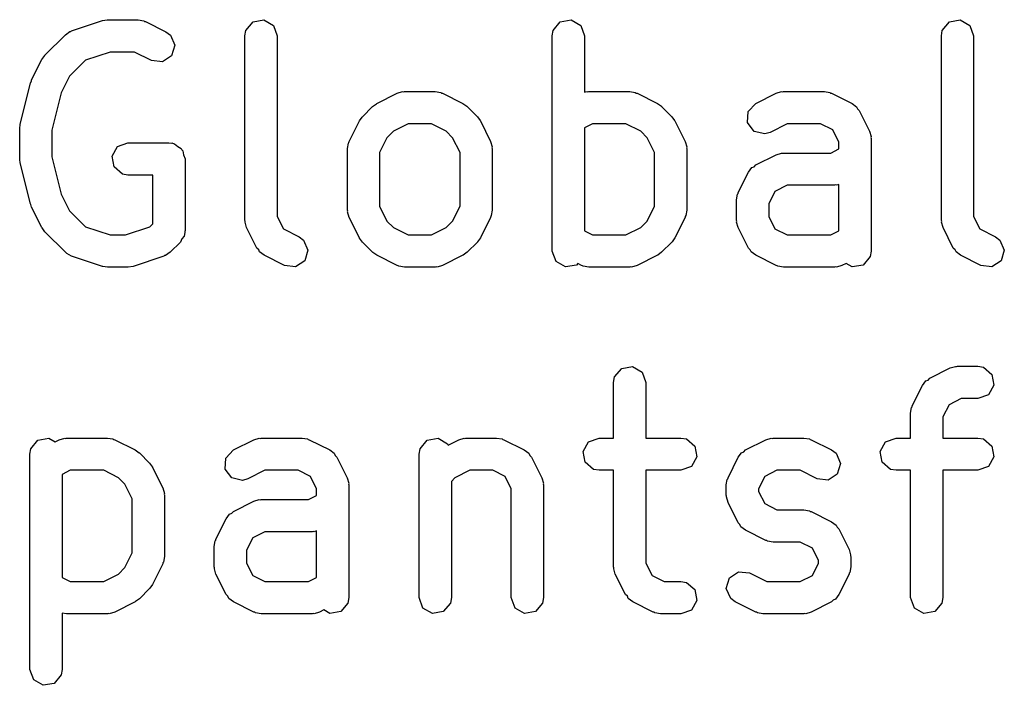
# Model space of a CAD drawing. Extents: x 0.4 to 10.6, y -8.1 to -0.4.
# Tile 6 of 16: x 5.146 to 5.326, y -1.448 to -1.326. Entities that reach past the tile are written whole.
import ezdxf

# ---------------------------------------------------------------- set-up
doc = ezdxf.new("R2010")
doc.units = 0
doc.header["$MEASUREMENT"] = 0
doc.layers.add('BLACK', color=7, linetype='CONTINUOUS')

msp = doc.modelspace()

# ---------------------------------------------------------------- linework, layer by layer
at = {"layer": 'BLACK', "linetype": 'CONTINUOUS'}
for p, q in [((5.15574, -1.3282), (5.16137, -1.32633)), ((5.16137, -1.32633), (5.16224, -1.3262)), ((5.16224, -1.3262), (5.1623, -1.32617)), ((5.1623, -1.32617), (5.16793, -1.32617)), ((5.16793, -1.32617), (5.16894, -1.32635)), ((5.16894, -1.32635), (5.16907, -1.32647)), ((5.16907, -1.32647), (5.16925, -1.32649)), ((5.16925, -1.32649), (5.173, -1.32836)), ((5.18765, -1.32812), (5.18895, -1.32657)), ((5.18895, -1.32657), (5.19094, -1.32622)), ((5.19094, -1.32622), (5.19269, -1.32723)), ((5.24389, -1.32812), (5.24519, -1.32657)), ((5.24519, -1.32657), (5.24718, -1.32622)), ((5.24718, -1.32622), (5.24893, -1.32723)), ((5.31513, -1.32812), (5.31643, -1.32657)), ((5.31643, -1.32657), (5.31842, -1.32622)), ((5.31842, -1.32622), (5.32017, -1.32723)), ((5.15459, -1.32891), (5.15543, -1.32833)), ((5.15543, -1.32833), (5.15561, -1.32831)), ((5.15561, -1.32831), (5.15574, -1.3282)), ((5.173, -1.32836), (5.17382, -1.32897)), ((5.18747, -1.32913), (5.18765, -1.32812)), ((5.19269, -1.32723), (5.19338, -1.32913)), ((5.24371, -1.32913), (5.24389, -1.32812)), ((5.24893, -1.32723), (5.24962, -1.32913)), ((5.31496, -1.32913), (5.31513, -1.32812)), ((5.32017, -1.32723), (5.32086, -1.32913)), ((5.15084, -1.33266), (5.15459, -1.32891)), ((5.17382, -1.32897), (5.17462, -1.33082)), ((5.18747, -1.36287), (5.18747, -1.32913)), ((5.19338, -1.32913), (5.19338, -1.36218)), ((5.24371, -1.3685), (5.24371, -1.32913)), ((5.24962, -1.32913), (5.24962, -1.33945)), ((5.31496, -1.36287), (5.31496, -1.32913)), ((5.32086, -1.32913), (5.32086, -1.36218)), ((5.17462, -1.33082), (5.17405, -1.33276)), ((5.14841, -1.33718), (5.15029, -1.33343)), ((5.15029, -1.33343), (5.15081, -1.33272)), ((5.15081, -1.33272), (5.15084, -1.33266)), ((5.15827, -1.33358), (5.15536, -1.3365)), ((5.16278, -1.33208), (5.15827, -1.33358)), ((5.16723, -1.33208), (5.16278, -1.33208)), ((5.17036, -1.33364), (5.16723, -1.33208)), ((5.17236, -1.33387), (5.17036, -1.33364)), ((5.17405, -1.33276), (5.17236, -1.33387)), ((5.14819, -1.33778), (5.1484, -1.33732)), ((5.1484, -1.33732), (5.14841, -1.33718)), ((5.15536, -1.3365), (5.15384, -1.33953)), ((5.14631, -1.34528), (5.14819, -1.33778)), ((5.15384, -1.33953), (5.15213, -1.34636)), ((5.2116, -1.34148), (5.21535, -1.33961)), ((5.21535, -1.33961), (5.21633, -1.33932)), ((5.21633, -1.33932), (5.21651, -1.33936)), ((5.21651, -1.33936), (5.21667, -1.3393)), ((5.21667, -1.3393), (5.2223, -1.3393)), ((5.2223, -1.3393), (5.22331, -1.33948)), ((5.22331, -1.33948), (5.22344, -1.33959)), ((5.22344, -1.33959), (5.22362, -1.33961)), ((5.22362, -1.33961), (5.22737, -1.34148)), ((5.24962, -1.33945), (5.25008, -1.33932)), ((5.25008, -1.33932), (5.25025, -1.33936)), ((5.25025, -1.33936), (5.25042, -1.3393)), ((5.25042, -1.3393), (5.25792, -1.3393)), ((5.25792, -1.3393), (5.25893, -1.33948)), ((5.25893, -1.33948), (5.25906, -1.33959)), ((5.25906, -1.33959), (5.25924, -1.33961)), ((5.25924, -1.33961), (5.26299, -1.34148)), ((5.28097, -1.34148), (5.28472, -1.33961)), ((5.28472, -1.33961), (5.2857, -1.33932)), ((5.2857, -1.33932), (5.28587, -1.33936)), ((5.28587, -1.33936), (5.28604, -1.3393)), ((5.28604, -1.3393), (5.29354, -1.3393)), ((5.29354, -1.3393), (5.29455, -1.33948)), ((5.29455, -1.33948), (5.29468, -1.33959)), ((5.29468, -1.33959), (5.29486, -1.33961)), ((5.29486, -1.33961), (5.29861, -1.34148)), ((5.20896, -1.34391), (5.21083, -1.34204)), ((5.21083, -1.34204), (5.21156, -1.34153)), ((5.21156, -1.34153), (5.2116, -1.34148)), ((5.22737, -1.34148), (5.22807, -1.34201)), ((5.22807, -1.34201), (5.22813, -1.34204)), ((5.22813, -1.34204), (5.23001, -1.34391)), ((5.26299, -1.34148), (5.2637, -1.34201)), ((5.2637, -1.34201), (5.26375, -1.34204)), ((5.26375, -1.34204), (5.26563, -1.34391)), ((5.27958, -1.34295), (5.28097, -1.34148)), ((5.29861, -1.34148), (5.29943, -1.34209)), ((5.29943, -1.34209), (5.29961, -1.3425)), ((5.29961, -1.3425), (5.29993, -1.3428)), ((5.29993, -1.3428), (5.3018, -1.34655)), ((5.20841, -1.34468), (5.20893, -1.34397)), ((5.20893, -1.34397), (5.20896, -1.34391)), ((5.23001, -1.34391), (5.23051, -1.34463)), ((5.23051, -1.34463), (5.23056, -1.34468)), ((5.26563, -1.34391), (5.26613, -1.34463)), ((5.26613, -1.34463), (5.26618, -1.34468)), ((5.27946, -1.34497), (5.27958, -1.34295)), ((5.14623, -1.346), (5.14633, -1.34542)), ((5.14623, -1.35162), (5.14623, -1.346)), ((5.14633, -1.34542), (5.14631, -1.34528)), ((5.15213, -1.34636), (5.15213, -1.35126)), ((5.20653, -1.34843), (5.20841, -1.34468)), ((5.21737, -1.3452), (5.21467, -1.34655)), ((5.2216, -1.3452), (5.21737, -1.3452)), ((5.2243, -1.34655), (5.2216, -1.3452)), ((5.23056, -1.34468), (5.23244, -1.34843)), ((5.25111, -1.3452), (5.24962, -1.34595)), ((5.24962, -1.34595), (5.24962, -1.3648)), ((5.25722, -1.3452), (5.25111, -1.3452)), ((5.25992, -1.34655), (5.25722, -1.3452)), ((5.26618, -1.34468), (5.26806, -1.34843)), ((5.28066, -1.34659), (5.27946, -1.34497)), ((5.28673, -1.3452), (5.28361, -1.34677)), ((5.29284, -1.3452), (5.28673, -1.3452)), ((5.29509, -1.34633), (5.29284, -1.3452)), ((5.29621, -1.34857), (5.29509, -1.34633)), ((5.21347, -1.34775), (5.21212, -1.35045)), ((5.21467, -1.34655), (5.21347, -1.34775)), ((5.22549, -1.34775), (5.2243, -1.34655)), ((5.22684, -1.35045), (5.22549, -1.34775)), ((5.26111, -1.34775), (5.25992, -1.34655)), ((5.26246, -1.35045), (5.26111, -1.34775)), ((5.28263, -1.34706), (5.28066, -1.34659)), ((5.28361, -1.34677), (5.28263, -1.34706)), ((5.3018, -1.34655), (5.30209, -1.34754)), ((5.30209, -1.34754), (5.30205, -1.34771)), ((5.30205, -1.34771), (5.30211, -1.34787)), ((5.30211, -1.34787), (5.30211, -1.3685)), ((5.16314, -1.35111), (5.16415, -1.34936)), ((5.16415, -1.34936), (5.16605, -1.34867)), ((5.16605, -1.34867), (5.17355, -1.34867)), ((5.17355, -1.34867), (5.17393, -1.34874)), ((5.17393, -1.34874), (5.17406, -1.34872)), ((5.17406, -1.34872), (5.17418, -1.34878)), ((5.17418, -1.34878), (5.17456, -1.34885)), ((5.17456, -1.34885), (5.17515, -1.34934)), ((5.17515, -1.34934), (5.17581, -1.34973)), ((5.17581, -1.34973), (5.1759, -1.34998)), ((5.1759, -1.34998), (5.17611, -1.35015)), ((5.20622, -1.34975), (5.2064, -1.34874)), ((5.20622, -1.361), (5.20622, -1.34975)), ((5.2064, -1.34874), (5.20651, -1.3486)), ((5.20651, -1.3486), (5.20653, -1.34843)), ((5.23244, -1.34843), (5.23273, -1.34941)), ((5.23273, -1.34941), (5.23269, -1.34958)), ((5.23269, -1.34958), (5.23275, -1.34975)), ((5.23275, -1.34975), (5.23275, -1.361)), ((5.26806, -1.34843), (5.26835, -1.34941)), ((5.26835, -1.34941), (5.26831, -1.34958)), ((5.26831, -1.34958), (5.26837, -1.34975)), ((5.26837, -1.34975), (5.26837, -1.361)), ((5.29471, -1.35055), (5.29621, -1.3498)), ((5.29621, -1.3498), (5.29621, -1.34857)), ((5.14627, -1.35175), (5.14623, -1.35162)), ((5.14631, -1.35234), (5.14627, -1.35175)), ((5.15213, -1.35126), (5.15384, -1.35809)), ((5.1635, -1.3531), (5.16314, -1.35111)), ((5.17611, -1.35015), (5.17624, -1.3509)), ((5.17624, -1.3509), (5.1765, -1.35162)), ((5.1765, -1.35162), (5.1765, -1.36475)), ((5.21212, -1.35045), (5.21212, -1.3603)), ((5.22684, -1.3603), (5.22684, -1.35045)), ((5.26246, -1.3603), (5.26246, -1.35045)), ((5.28097, -1.35273), (5.28472, -1.35086)), ((5.28472, -1.35086), (5.2857, -1.35057)), ((5.2857, -1.35057), (5.28587, -1.35061)), ((5.28587, -1.35061), (5.28604, -1.35055)), ((5.28604, -1.35055), (5.29471, -1.35055)), ((5.14819, -1.35984), (5.14631, -1.35234)), ((5.16504, -1.3544), (5.1635, -1.3531)), ((5.27965, -1.35405), (5.28026, -1.35323)), ((5.28026, -1.35323), (5.28066, -1.35305)), ((5.28066, -1.35305), (5.28097, -1.35273)), ((5.16605, -1.35458), (5.16504, -1.3544)), ((5.1706, -1.35458), (5.16605, -1.35458)), ((5.1706, -1.36352), (5.1706, -1.35458)), ((5.27777, -1.3578), (5.27965, -1.35405)), ((5.28673, -1.35645), (5.28449, -1.35757)), ((5.29541, -1.35645), (5.28673, -1.35645)), ((5.29558, -1.35639), (5.29541, -1.35645)), ((5.29575, -1.35643), (5.29558, -1.35639)), ((5.29621, -1.3563), (5.29575, -1.35643)), ((5.29621, -1.3648), (5.29621, -1.3563)), ((5.15384, -1.35809), (5.15536, -1.36112)), ((5.27746, -1.35912), (5.27764, -1.35811)), ((5.27764, -1.35811), (5.27775, -1.35798)), ((5.27775, -1.35798), (5.27777, -1.3578)), ((5.28449, -1.35757), (5.28337, -1.35982)), ((5.14827, -1.35996), (5.14819, -1.35984)), ((5.14841, -1.36044), (5.14827, -1.35996)), ((5.15029, -1.36419), (5.14841, -1.36044)), ((5.21212, -1.3603), (5.21347, -1.363)), ((5.22549, -1.363), (5.22684, -1.3603)), ((5.26111, -1.363), (5.26246, -1.3603)), ((5.27746, -1.36287), (5.27746, -1.35912)), ((5.28337, -1.35982), (5.28337, -1.36218)), ((5.15536, -1.36112), (5.15827, -1.36404)), ((5.19338, -1.36218), (5.1945, -1.36442)), ((5.20628, -1.36116), (5.20622, -1.361)), ((5.20624, -1.36134), (5.20628, -1.36116)), ((5.20653, -1.36232), (5.20624, -1.36134)), ((5.20841, -1.36607), (5.20653, -1.36232)), ((5.23244, -1.36232), (5.23056, -1.36607)), ((5.23246, -1.36214), (5.23244, -1.36232)), ((5.23257, -1.36201), (5.23246, -1.36214)), ((5.23275, -1.361), (5.23257, -1.36201)), ((5.26806, -1.36232), (5.26618, -1.36607)), ((5.26808, -1.36214), (5.26806, -1.36232)), ((5.26819, -1.36201), (5.26808, -1.36214)), ((5.26837, -1.361), (5.26819, -1.36201)), ((5.28337, -1.36218), (5.28449, -1.36442)), ((5.32086, -1.36218), (5.32198, -1.36442)), ((5.15033, -1.36424), (5.15029, -1.36419)), ((5.15084, -1.36496), (5.15033, -1.36424)), ((5.15827, -1.36404), (5.16278, -1.36554)), ((5.16557, -1.36554), (5.17008, -1.36404)), ((5.17008, -1.36404), (5.1706, -1.36352)), ((5.18753, -1.36304), (5.18747, -1.36287)), ((5.18749, -1.36321), (5.18753, -1.36304)), ((5.18778, -1.36419), (5.18749, -1.36321)), ((5.18966, -1.36794), (5.18778, -1.36419)), ((5.1945, -1.36442), (5.19737, -1.36586)), ((5.21347, -1.363), (5.21467, -1.3642)), ((5.21467, -1.3642), (5.21737, -1.36554)), ((5.2216, -1.36554), (5.2243, -1.3642)), ((5.2243, -1.3642), (5.22549, -1.363)), ((5.25722, -1.36554), (5.25992, -1.3642)), ((5.25992, -1.3642), (5.26111, -1.363)), ((5.27752, -1.36304), (5.27746, -1.36287)), ((5.27748, -1.36321), (5.27752, -1.36304)), ((5.27777, -1.36419), (5.27748, -1.36321)), ((5.27965, -1.36794), (5.27777, -1.36419)), ((5.28449, -1.36442), (5.28673, -1.36554)), ((5.31502, -1.36304), (5.31496, -1.36287)), ((5.31498, -1.36321), (5.31502, -1.36304)), ((5.31527, -1.36419), (5.31498, -1.36321)), ((5.31714, -1.36794), (5.31527, -1.36419)), ((5.32198, -1.36442), (5.32485, -1.36586)), ((5.15459, -1.36871), (5.15084, -1.36496)), ((5.16278, -1.36554), (5.16557, -1.36554)), ((5.17591, -1.36625), (5.17564, -1.36684)), ((5.17633, -1.36576), (5.17591, -1.36625)), ((5.17644, -1.36512), (5.17633, -1.36576)), ((5.17649, -1.365), (5.17644, -1.36512)), ((5.1765, -1.36475), (5.17647, -1.36493)), ((5.17647, -1.36493), (5.17649, -1.365)), ((5.19737, -1.36586), (5.19819, -1.36647)), ((5.20845, -1.36611), (5.20841, -1.36607)), ((5.20896, -1.36684), (5.20845, -1.36611)), ((5.21737, -1.36554), (5.2216, -1.36554)), ((5.23056, -1.36607), (5.23003, -1.36678)), ((5.24962, -1.3648), (5.25111, -1.36554)), ((5.25111, -1.36554), (5.25722, -1.36554)), ((5.26618, -1.36607), (5.26566, -1.36678)), ((5.28673, -1.36554), (5.29471, -1.36554)), ((5.29471, -1.36554), (5.29621, -1.3648)), ((5.32485, -1.36586), (5.32568, -1.36647)), ((5.17564, -1.36684), (5.17376, -1.36871)), ((5.18998, -1.36825), (5.18966, -1.36794)), ((5.19819, -1.36647), (5.199, -1.36832)), ((5.21083, -1.36871), (5.20896, -1.36684)), ((5.23001, -1.36684), (5.22813, -1.36871)), ((5.23003, -1.36678), (5.23001, -1.36684)), ((5.26563, -1.36684), (5.26375, -1.36871)), ((5.26566, -1.36678), (5.26563, -1.36684)), ((5.27997, -1.36825), (5.27965, -1.36794)), ((5.31746, -1.36825), (5.31714, -1.36794)), ((5.32568, -1.36647), (5.32648, -1.36832)), ((5.15475, -1.36878), (5.15459, -1.36871)), ((5.15484, -1.36893), (5.15475, -1.36878)), ((5.15574, -1.36942), (5.15484, -1.36893)), ((5.16137, -1.3713), (5.15574, -1.36942)), ((5.17261, -1.36942), (5.16699, -1.3713)), ((5.17275, -1.36931), (5.17261, -1.36942)), ((5.17292, -1.3693), (5.17275, -1.36931)), ((5.17376, -1.36871), (5.17292, -1.3693)), ((5.19015, -1.36865), (5.18998, -1.36825)), ((5.19098, -1.36926), (5.19015, -1.36865)), ((5.19473, -1.37114), (5.19098, -1.36926)), ((5.199, -1.36832), (5.19842, -1.37026)), ((5.21089, -1.36874), (5.21083, -1.36871)), ((5.2116, -1.36926), (5.21089, -1.36874)), ((5.21535, -1.37114), (5.2116, -1.36926)), ((5.22737, -1.36926), (5.22362, -1.37114)), ((5.22741, -1.36922), (5.22737, -1.36926)), ((5.22813, -1.36871), (5.22741, -1.36922)), ((5.24441, -1.37039), (5.24371, -1.3685)), ((5.26299, -1.36926), (5.25924, -1.37114)), ((5.26303, -1.36922), (5.26299, -1.36926)), ((5.26375, -1.36871), (5.26303, -1.36922)), ((5.28014, -1.36865), (5.27997, -1.36825)), ((5.28097, -1.36926), (5.28014, -1.36865)), ((5.28472, -1.37114), (5.28097, -1.36926)), ((5.30194, -1.36951), (5.30064, -1.37105)), ((5.30211, -1.3685), (5.30194, -1.36951)), ((5.31764, -1.36865), (5.31746, -1.36825)), ((5.31846, -1.36926), (5.31764, -1.36865)), ((5.32221, -1.37114), (5.31846, -1.36926)), ((5.32648, -1.36832), (5.3259, -1.37026)), ((5.16143, -1.3713), (5.16137, -1.3713)), ((5.1623, -1.37145), (5.16143, -1.3713)), ((5.16605, -1.37145), (5.1623, -1.37145)), ((5.16611, -1.37143), (5.16605, -1.37145)), ((5.16699, -1.3713), (5.16611, -1.37143)), ((5.19673, -1.37137), (5.19473, -1.37114)), ((5.19842, -1.37026), (5.19673, -1.37137)), ((5.21553, -1.37116), (5.21535, -1.37114)), ((5.21566, -1.37127), (5.21553, -1.37116)), ((5.21667, -1.37145), (5.21566, -1.37127)), ((5.2223, -1.37145), (5.21667, -1.37145)), ((5.22246, -1.37139), (5.2223, -1.37145)), ((5.22263, -1.37143), (5.22246, -1.37139)), ((5.22362, -1.37114), (5.22263, -1.37143)), ((5.24615, -1.3714), (5.24441, -1.37039)), ((5.24814, -1.37105), (5.24615, -1.3714)), ((5.24838, -1.37078), (5.24814, -1.37105)), ((5.2491, -1.37114), (5.24838, -1.37078)), ((5.24927, -1.37116), (5.2491, -1.37114)), ((5.24941, -1.37127), (5.24927, -1.37116)), ((5.25042, -1.37145), (5.24941, -1.37127)), ((5.25792, -1.37145), (5.25042, -1.37145)), ((5.25808, -1.37139), (5.25792, -1.37145)), ((5.25825, -1.37143), (5.25808, -1.37139)), ((5.25924, -1.37114), (5.25825, -1.37143)), ((5.28489, -1.37116), (5.28472, -1.37114)), ((5.28503, -1.37127), (5.28489, -1.37116)), ((5.28604, -1.37145), (5.28503, -1.37127)), ((5.29541, -1.37145), (5.28604, -1.37145)), ((5.29558, -1.37139), (5.29541, -1.37145)), ((5.29575, -1.37143), (5.29558, -1.37139)), ((5.29673, -1.37114), (5.29575, -1.37143)), ((5.29751, -1.37075), (5.29673, -1.37114)), ((5.29865, -1.3714), (5.29751, -1.37075)), ((5.30064, -1.37105), (5.29865, -1.3714)), ((5.32422, -1.37137), (5.32221, -1.37114)), ((5.3259, -1.37026), (5.32422, -1.37137)), ((5.25644, -1.38996), (5.25843, -1.3896)), ((5.25843, -1.3896), (5.26018, -1.39061)), ((5.31659, -1.38987), (5.31757, -1.38958)), ((5.31757, -1.38958), (5.31774, -1.38962)), ((5.31774, -1.38962), (5.31791, -1.38956)), ((5.31791, -1.38956), (5.32166, -1.38956)), ((5.32166, -1.38956), (5.32267, -1.38974)), ((5.25496, -1.39251), (5.25514, -1.3915)), ((5.25514, -1.3915), (5.25644, -1.38996)), ((5.26018, -1.39061), (5.26087, -1.39251)), ((5.31284, -1.39175), (5.31659, -1.38987)), ((5.32267, -1.38974), (5.32422, -1.39104)), ((5.32422, -1.39104), (5.32457, -1.39303)), ((5.25496, -1.40268), (5.25496, -1.39251)), ((5.26087, -1.39251), (5.26087, -1.40268)), ((5.30964, -1.39682), (5.31152, -1.39307)), ((5.31152, -1.39307), (5.31213, -1.39224)), ((5.31213, -1.39224), (5.31253, -1.39207)), ((5.31253, -1.39207), (5.31284, -1.39175)), ((5.32457, -1.39303), (5.32356, -1.39477)), ((5.32356, -1.39477), (5.32166, -1.39547)), ((5.30962, -1.39699), (5.30964, -1.39682)), ((5.31636, -1.39659), (5.31524, -1.39883)), ((5.31861, -1.39547), (5.31636, -1.39659)), ((5.32166, -1.39547), (5.31861, -1.39547)), ((5.30933, -1.39814), (5.30951, -1.39713)), ((5.30933, -1.40268), (5.30933, -1.39814)), ((5.30951, -1.39713), (5.30962, -1.39699)), ((5.31524, -1.39883), (5.31524, -1.40268)), ((5.14828, -1.40463), (5.14958, -1.40308)), ((5.14958, -1.40308), (5.15157, -1.40273)), ((5.15157, -1.40273), (5.1527, -1.40338)), ((5.1527, -1.40338), (5.15348, -1.40299)), ((5.15348, -1.40299), (5.15447, -1.4027)), ((5.15447, -1.4027), (5.15464, -1.40274)), ((5.15464, -1.40274), (5.1548, -1.40268)), ((5.1548, -1.40268), (5.1623, -1.40268)), ((5.1623, -1.40268), (5.16331, -1.40286)), ((5.16331, -1.40286), (5.16345, -1.40297)), ((5.16345, -1.40297), (5.16362, -1.40299)), ((5.16362, -1.40299), (5.16737, -1.40487)), ((5.18535, -1.40487), (5.1891, -1.40299)), ((5.1891, -1.40299), (5.19009, -1.4027)), ((5.19009, -1.4027), (5.19026, -1.40274)), ((5.19026, -1.40274), (5.19042, -1.40268)), ((5.19042, -1.40268), (5.19792, -1.40268)), ((5.19792, -1.40268), (5.19893, -1.40286)), ((5.19893, -1.40286), (5.19907, -1.40297)), ((5.19907, -1.40297), (5.19924, -1.40299)), ((5.19924, -1.40299), (5.20299, -1.40487)), ((5.21952, -1.40463), (5.22082, -1.40308)), ((5.22082, -1.40308), (5.22281, -1.40273)), ((5.22281, -1.40273), (5.22456, -1.40374)), ((5.22456, -1.40374), (5.22464, -1.40397)), ((5.22464, -1.40397), (5.2266, -1.40299)), ((5.2266, -1.40299), (5.22758, -1.4027)), ((5.22758, -1.4027), (5.22775, -1.40274)), ((5.22775, -1.40274), (5.22792, -1.40268)), ((5.22792, -1.40268), (5.23354, -1.40268)), ((5.23354, -1.40268), (5.23455, -1.40286)), ((5.23455, -1.40286), (5.23469, -1.40297)), ((5.23469, -1.40297), (5.23486, -1.40299)), ((5.23486, -1.40299), (5.23861, -1.40487)), ((5.24938, -1.40512), (5.25039, -1.40337)), ((5.25039, -1.40337), (5.25229, -1.40268)), ((5.25229, -1.40268), (5.25496, -1.40268)), ((5.26087, -1.40268), (5.26729, -1.40268)), ((5.26729, -1.40268), (5.2683, -1.40286)), ((5.2683, -1.40286), (5.26985, -1.40416)), ((5.27909, -1.40487), (5.28284, -1.40299)), ((5.28284, -1.40299), (5.28383, -1.4027)), ((5.28383, -1.4027), (5.284, -1.40274)), ((5.284, -1.40274), (5.28416, -1.40268)), ((5.28416, -1.40268), (5.28979, -1.40268)), ((5.28979, -1.40268), (5.2908, -1.40286)), ((5.2908, -1.40286), (5.29093, -1.40297)), ((5.29093, -1.40297), (5.29111, -1.40299)), ((5.29111, -1.40299), (5.29486, -1.40487)), ((5.30375, -1.40512), (5.30476, -1.40337)), ((5.30476, -1.40337), (5.30666, -1.40268)), ((5.30666, -1.40268), (5.30933, -1.40268)), ((5.31524, -1.40268), (5.32166, -1.40268)), ((5.32166, -1.40268), (5.32267, -1.40286)), ((5.32267, -1.40286), (5.32422, -1.40416)), ((5.1481, -1.40564), (5.14828, -1.40463)), ((5.1481, -1.44501), (5.1481, -1.40564)), ((5.16737, -1.40487), (5.16808, -1.4054)), ((5.16808, -1.4054), (5.16814, -1.40542)), ((5.16814, -1.40542), (5.17002, -1.4073)), ((5.18397, -1.40634), (5.18535, -1.40487)), ((5.20299, -1.40487), (5.20382, -1.40548)), ((5.20382, -1.40548), (5.20399, -1.40589)), ((5.20399, -1.40589), (5.20431, -1.40619)), ((5.21934, -1.40564), (5.21952, -1.40463)), ((5.21934, -1.43188), (5.21934, -1.40564)), ((5.23861, -1.40487), (5.23944, -1.40548)), ((5.23944, -1.40548), (5.23961, -1.40589)), ((5.23961, -1.40589), (5.23993, -1.40619)), ((5.24973, -1.40711), (5.24938, -1.40512)), ((5.26985, -1.40416), (5.2702, -1.40615)), ((5.27777, -1.40619), (5.27838, -1.40537)), ((5.27838, -1.40537), (5.27879, -1.40519)), ((5.27879, -1.40519), (5.27909, -1.40487)), ((5.29486, -1.40487), (5.29568, -1.40548)), ((5.29568, -1.40548), (5.29648, -1.40733)), ((5.3041, -1.40711), (5.30375, -1.40512)), ((5.32422, -1.40416), (5.32457, -1.40615)), ((5.17002, -1.4073), (5.17052, -1.40802)), ((5.18384, -1.40835), (5.18397, -1.40634)), ((5.20431, -1.40619), (5.20619, -1.40994)), ((5.23993, -1.40619), (5.24181, -1.40994)), ((5.25128, -1.40841), (5.24973, -1.40711)), ((5.2702, -1.40615), (5.26919, -1.4079)), ((5.2759, -1.40994), (5.27777, -1.40619)), ((5.29648, -1.40733), (5.29591, -1.40927)), ((5.30565, -1.40841), (5.3041, -1.40711)), ((5.32457, -1.40615), (5.32356, -1.4079)), ((5.1555, -1.40859), (5.15401, -1.40934)), ((5.15401, -1.40934), (5.15401, -1.42818)), ((5.16161, -1.40859), (5.1555, -1.40859)), ((5.1643, -1.40994), (5.16161, -1.40859)), ((5.17052, -1.40802), (5.17057, -1.40806)), ((5.17057, -1.40806), (5.17244, -1.41181)), ((5.18505, -1.40997), (5.18384, -1.40835)), ((5.19112, -1.40859), (5.188, -1.41015)), ((5.19723, -1.40859), (5.19112, -1.40859)), ((5.19947, -1.40971), (5.19723, -1.40859)), ((5.22862, -1.40859), (5.22592, -1.40994)), ((5.23285, -1.40859), (5.22862, -1.40859)), ((5.23509, -1.40971), (5.23285, -1.40859)), ((5.25229, -1.40859), (5.25128, -1.40841)), ((5.25496, -1.40859), (5.25229, -1.40859)), ((5.25496, -1.42626), (5.25496, -1.40859)), ((5.26729, -1.40859), (5.26087, -1.40859)), ((5.26087, -1.40859), (5.26087, -1.42556)), ((5.26919, -1.4079), (5.26729, -1.40859)), ((5.28486, -1.40859), (5.28261, -1.40971)), ((5.28909, -1.40859), (5.28486, -1.40859)), ((5.29222, -1.41015), (5.28909, -1.40859)), ((5.29591, -1.40927), (5.29422, -1.41038)), ((5.30666, -1.40859), (5.30565, -1.40841)), ((5.30933, -1.40859), (5.30666, -1.40859)), ((5.30933, -1.43188), (5.30933, -1.40859)), ((5.32166, -1.40859), (5.31524, -1.40859)), ((5.31524, -1.40859), (5.31524, -1.43188)), ((5.32356, -1.4079), (5.32166, -1.40859)), ((5.1655, -1.41113), (5.1643, -1.40994)), ((5.16685, -1.41383), (5.1655, -1.41113)), ((5.18701, -1.41044), (5.18505, -1.40997)), ((5.188, -1.41015), (5.18701, -1.41044)), ((5.20059, -1.41196), (5.19947, -1.40971)), ((5.20619, -1.40994), (5.20648, -1.41092)), ((5.20648, -1.41092), (5.20644, -1.41109)), ((5.20644, -1.41109), (5.2065, -1.41126)), ((5.2065, -1.41126), (5.2065, -1.43188)), ((5.22592, -1.40994), (5.22525, -1.41061)), ((5.22525, -1.41061), (5.22525, -1.43188)), ((5.23622, -1.41196), (5.23509, -1.40971)), ((5.24181, -1.40994), (5.2421, -1.41092)), ((5.2421, -1.41092), (5.24206, -1.41109)), ((5.24206, -1.41109), (5.24212, -1.41126)), ((5.24212, -1.41126), (5.24212, -1.43188)), ((5.27559, -1.41126), (5.27576, -1.41025)), ((5.27559, -1.41313), (5.27559, -1.41126)), ((5.27576, -1.41025), (5.27588, -1.41012)), ((5.27588, -1.41012), (5.2759, -1.40994)), ((5.28261, -1.40971), (5.28149, -1.41196)), ((5.29422, -1.41038), (5.29222, -1.41015)), ((5.17244, -1.41181), (5.17274, -1.4128)), ((5.17274, -1.4128), (5.17269, -1.41297)), ((5.17269, -1.41297), (5.17275, -1.41313)), ((5.17275, -1.41313), (5.17275, -1.42438)), ((5.20059, -1.41318), (5.20059, -1.41196)), ((5.23622, -1.43188), (5.23622, -1.41196)), ((5.27565, -1.4133), (5.27559, -1.41313)), ((5.28149, -1.41196), (5.28149, -1.41244)), ((5.28149, -1.41244), (5.28261, -1.41468)), ((5.16685, -1.42369), (5.16685, -1.41383)), ((5.18535, -1.41612), (5.1891, -1.41424)), ((5.1891, -1.41424), (5.19009, -1.41395)), ((5.19009, -1.41395), (5.19026, -1.41399)), ((5.19026, -1.41399), (5.19042, -1.41393)), ((5.19042, -1.41393), (5.1991, -1.41393)), ((5.1991, -1.41393), (5.20059, -1.41318)), ((5.2756, -1.41347), (5.27565, -1.4133)), ((5.2759, -1.41446), (5.2756, -1.41347)), ((5.27777, -1.4182), (5.2759, -1.41446)), ((5.28261, -1.41468), (5.28486, -1.41581)), ((5.18403, -1.41744), (5.18464, -1.41662)), ((5.18464, -1.41662), (5.18505, -1.41644)), ((5.18505, -1.41644), (5.18535, -1.41612)), ((5.28486, -1.41581), (5.28979, -1.41581)), ((5.28979, -1.41581), (5.2908, -1.41598)), ((5.2908, -1.41598), (5.29093, -1.4161)), ((5.29093, -1.4161), (5.29111, -1.41612)), ((5.29111, -1.41612), (5.29486, -1.41799)), ((5.18216, -1.42119), (5.18403, -1.41744)), ((5.27809, -1.41851), (5.27777, -1.4182)), ((5.27827, -1.41891), (5.27809, -1.41851)), ((5.29486, -1.41799), (5.29568, -1.4186)), ((5.19112, -1.41984), (5.18888, -1.42096)), ((5.1998, -1.41984), (5.19112, -1.41984)), ((5.19996, -1.41978), (5.1998, -1.41984)), ((5.20014, -1.41982), (5.19996, -1.41978)), ((5.20059, -1.41968), (5.20014, -1.41982)), ((5.20059, -1.42818), (5.20059, -1.41968)), ((5.27909, -1.41953), (5.27827, -1.41891)), ((5.28284, -1.4214), (5.27909, -1.41953)), ((5.29568, -1.4186), (5.29586, -1.41901)), ((5.29586, -1.41901), (5.29618, -1.41931)), ((5.29618, -1.41931), (5.29805, -1.42306)), ((5.18185, -1.42251), (5.18203, -1.4215)), ((5.18203, -1.4215), (5.18214, -1.42136)), ((5.18214, -1.42136), (5.18216, -1.42119)), ((5.18888, -1.42096), (5.18775, -1.42321)), ((5.28302, -1.42142), (5.28284, -1.4214)), ((5.28315, -1.42153), (5.28302, -1.42142)), ((5.28416, -1.42171), (5.28315, -1.42153)), ((5.28909, -1.42171), (5.28416, -1.42171)), ((5.29134, -1.42283), (5.28909, -1.42171)), ((5.1655, -1.42638), (5.16685, -1.42369)), ((5.18185, -1.42626), (5.18185, -1.42251)), ((5.18775, -1.42321), (5.18775, -1.42556)), ((5.29246, -1.42508), (5.29134, -1.42283)), ((5.29805, -1.42306), (5.29834, -1.42405)), ((5.17244, -1.4257), (5.17057, -1.42945)), ((5.17246, -1.42553), (5.17244, -1.4257)), ((5.17258, -1.42539), (5.17246, -1.42553)), ((5.17275, -1.42438), (5.17258, -1.42539)), ((5.18775, -1.42556), (5.18888, -1.42781)), ((5.26087, -1.42556), (5.26199, -1.42781)), ((5.29134, -1.42781), (5.29246, -1.42556)), ((5.29246, -1.42556), (5.29246, -1.42508)), ((5.29834, -1.42405), (5.2983, -1.42422)), ((5.2983, -1.42422), (5.29836, -1.42438)), ((5.29836, -1.42438), (5.29836, -1.42626)), ((5.16161, -1.42893), (5.1643, -1.42758)), ((5.1643, -1.42758), (5.1655, -1.42638)), ((5.18191, -1.42642), (5.18185, -1.42626)), ((5.18187, -1.4266), (5.18191, -1.42642)), ((5.18216, -1.42758), (5.18187, -1.4266)), ((5.18403, -1.43133), (5.18216, -1.42758)), ((5.25502, -1.42642), (5.25496, -1.42626)), ((5.25498, -1.4266), (5.25502, -1.42642)), ((5.25527, -1.42758), (5.25498, -1.4266)), ((5.25715, -1.43133), (5.25527, -1.42758)), ((5.27617, -1.42825), (5.27785, -1.42714)), ((5.27785, -1.42714), (5.27986, -1.42737)), ((5.27986, -1.42737), (5.28298, -1.42893)), ((5.29805, -1.42758), (5.29618, -1.43133)), ((5.29807, -1.4274), (5.29805, -1.42758)), ((5.29819, -1.42727), (5.29807, -1.4274)), ((5.29836, -1.42626), (5.29819, -1.42727)), ((5.15401, -1.42818), (5.1555, -1.42893)), ((5.1555, -1.42893), (5.16161, -1.42893)), ((5.18888, -1.42781), (5.19112, -1.42893)), ((5.19112, -1.42893), (5.1991, -1.42893)), ((5.1991, -1.42893), (5.20059, -1.42818)), ((5.26199, -1.42781), (5.26424, -1.42893)), ((5.26424, -1.42893), (5.26729, -1.42893)), ((5.26729, -1.42893), (5.2683, -1.42911)), ((5.2683, -1.42911), (5.26985, -1.43041)), ((5.27559, -1.43018), (5.27617, -1.42825)), ((5.28298, -1.42893), (5.28909, -1.42893)), ((5.28909, -1.42893), (5.29134, -1.42781)), ((5.17002, -1.43022), (5.16814, -1.4321)), ((5.17004, -1.43016), (5.17002, -1.43022)), ((5.17057, -1.42945), (5.17004, -1.43016)), ((5.26985, -1.43041), (5.2702, -1.4324)), ((5.27639, -1.43204), (5.27559, -1.43018)), ((5.16737, -1.43265), (5.16362, -1.43452)), ((5.16742, -1.4326), (5.16737, -1.43265)), ((5.16814, -1.4321), (5.16742, -1.4326)), ((5.18435, -1.43163), (5.18403, -1.43133)), ((5.18453, -1.43204), (5.18435, -1.43163)), ((5.18535, -1.43265), (5.18453, -1.43204)), ((5.1891, -1.43452), (5.18535, -1.43265)), ((5.20632, -1.43289), (5.20502, -1.43444)), ((5.2065, -1.43188), (5.20632, -1.43289)), ((5.22003, -1.43378), (5.21934, -1.43188)), ((5.22507, -1.43289), (5.22377, -1.43444)), ((5.22525, -1.43188), (5.22507, -1.43289)), ((5.23691, -1.43378), (5.23622, -1.43188)), ((5.24194, -1.43289), (5.24064, -1.43444)), ((5.24212, -1.43188), (5.24194, -1.43289)), ((5.25747, -1.43163), (5.25715, -1.43133)), ((5.25765, -1.43204), (5.25747, -1.43163)), ((5.25847, -1.43265), (5.25765, -1.43204)), ((5.26222, -1.43452), (5.25847, -1.43265)), ((5.2702, -1.4324), (5.26919, -1.43414)), ((5.27722, -1.43265), (5.27639, -1.43204)), ((5.28097, -1.43452), (5.27722, -1.43265)), ((5.29486, -1.43265), (5.29111, -1.43452)), ((5.29516, -1.43233), (5.29486, -1.43265)), ((5.29557, -1.43215), (5.29516, -1.43233)), ((5.29618, -1.43133), (5.29557, -1.43215)), ((5.31002, -1.43378), (5.30933, -1.43188)), ((5.31506, -1.43289), (5.31376, -1.43444)), ((5.31524, -1.43188), (5.31506, -1.43289)), ((5.1548, -1.43484), (5.15401, -1.43469)), ((5.15401, -1.43469), (5.15401, -1.44501)), ((5.16247, -1.43477), (5.1623, -1.43484)), ((5.16264, -1.43482), (5.16247, -1.43477)), ((5.16362, -1.43452), (5.16264, -1.43482)), ((5.18928, -1.43454), (5.1891, -1.43452)), ((5.18941, -1.43466), (5.18928, -1.43454)), ((5.19042, -1.43484), (5.18941, -1.43466)), ((5.19996, -1.43477), (5.1998, -1.43484)), ((5.20014, -1.43482), (5.19996, -1.43477)), ((5.20112, -1.43452), (5.20014, -1.43482)), ((5.2019, -1.43413), (5.20112, -1.43452)), ((5.20303, -1.43479), (5.2019, -1.43413)), ((5.20502, -1.43444), (5.20303, -1.43479)), ((5.22178, -1.43479), (5.22003, -1.43378)), ((5.22377, -1.43444), (5.22178, -1.43479)), ((5.23866, -1.43479), (5.23691, -1.43378)), ((5.24064, -1.43444), (5.23866, -1.43479)), ((5.2624, -1.43454), (5.26222, -1.43452)), ((5.26253, -1.43466), (5.2624, -1.43454)), ((5.26354, -1.43484), (5.26253, -1.43466)), ((5.26919, -1.43414), (5.26729, -1.43484)), ((5.28114, -1.43454), (5.28097, -1.43452)), ((5.28128, -1.43466), (5.28114, -1.43454)), ((5.28229, -1.43484), (5.28128, -1.43466)), ((5.28995, -1.43477), (5.28979, -1.43484)), ((5.29012, -1.43482), (5.28995, -1.43477)), ((5.29111, -1.43452), (5.29012, -1.43482)), ((5.31177, -1.43479), (5.31002, -1.43378)), ((5.31376, -1.43444), (5.31177, -1.43479)), ((5.1623, -1.43484), (5.1548, -1.43484)), ((5.1998, -1.43484), (5.19042, -1.43484)), ((5.26729, -1.43484), (5.26354, -1.43484)), ((5.28979, -1.43484), (5.28229, -1.43484)), ((5.14879, -1.4469), (5.1481, -1.44501)), ((5.15401, -1.44501), (5.15383, -1.44602)), ((5.15054, -1.44791), (5.14879, -1.4469)), ((5.15383, -1.44602), (5.15253, -1.44756)), ((5.15253, -1.44756), (5.15054, -1.44791))]:
    msp.add_line(p, q, dxfattribs=at)

doc.saveas('drawing.dxf')
